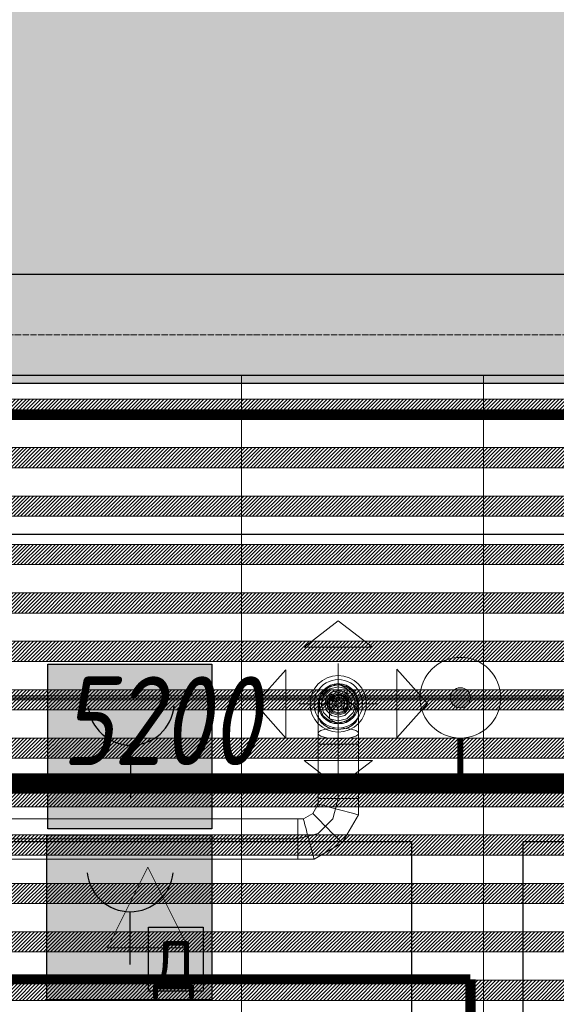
# Model space of a CAD drawing. Header units: millimetres. Extents: x -559767 to 178656, y -69521 to 138453.
# Tile 253 of 256: x -166352 to -165023, y 111411 to 113852. Entities that reach past the tile are written whole.
import ezdxf
from ezdxf import colors
from ezdxf.entities.mleader import LeaderData, LeaderLine
from ezdxf.math import Vec2, Vec3

# ---------------------------------------------------------------- set-up
doc = ezdxf.new("R2010")
doc.units = ezdxf.units.MM
for name, pattern in [('( Hidden )', [0.375, 0.25, -0.125]), ('-D1d1-15x02', [19, 15, -2, 0, -2]), ('DASHDOT', [25.4, 12.7, -6.35, 0, -6.35])]:
    doc.linetypes.add(name, pattern=pattern)
doc.layers.get('Defpoints').update_dxf_attribs({"color": 31})
for name, color, linetype, lineweight in [('_0', 7, 'Continuous', 13), ('A-WALL', 7, 'Continuous', 5), ('A-WALL-FNSH', 8, 'Continuous', 5), ('dim_light', 12, 'Continuous', 9), ('dim_pot', 183, 'Continuous', 9), ('dim_razv', 93, 'DASHDOT', 9), ('I-WALL', 7, 'Continuous', 5), ('pot', 183, 'Continuous', 15), ('pot sh', 183, 'Continuous', 15), ('S-GRID', 7, 'Continuous', 5)]:
    doc.layers.add(name, color=color, linetype=linetype, lineweight=lineweight)
doc.layers.add('PDF10_0', color=30, linetype='Continuous', true_color=0xff7f00)
doc.layers.add('PDF7_Geometry', color=7, linetype='Continuous', true_color=0xaaaaaa)
doc.layers.add('PDF10_ПС ручной', color=1, linetype='Continuous')
doc.layers.add('PDF_Text', color=7, linetype='Continuous')
doc.layers.add('pol', color=7, linetype='Continuous', lineweight=15, true_color=0x738991)
doc.layers.add('Сводный план', color=1, linetype='Continuous', lineweight=0, true_color=0xff0000)
doc.styles.add('fl_iso paper', font='isocpeur.ttf', dxfattribs={"width": 0.8, "oblique": 10})
doc.styles.add('In tre', font='isocpeur.ttf', dxfattribs={"width": 0.8, "oblique": 10})
doc.styles.add('PDF ISOCPEUR', font='isocpeur.ttf')
doc.dimstyles.new('In tre 1_75', dxfattribs={"dimtxt": 220, "dimasz": 120, "dimexe": 60, "dimexo": 10, "dimgap": 50, "dimtad": 1, "dimdec": 0, "dimrnd": 5, "dimzin": 0, "dimdsep": 46, "dimtxsty": 'fl_iso paper', "dimblk": 'ARCHTICK', "dimcen": 0, "dimdle": 60, "dimadec": 0, "dimazin": 0, "dimtfac": 1, "dimtdec": 0, "dimtofl": 0, "dimtmove": 1, "dimatfit": 1, "dimfxl": 1, "dimtfill": 1, "dimtolj": 1, "dimtzin": 0, "dimarcsym": 1})
pattern_1 = [(225, (-233499.5126, 92831.368), (4.49012806, -4.49012806), [])]
pattern_2 = [(225, (-233499.5126, 93191.368), (4.49012806, -4.49012806), [])]
pattern_3 = [(225, (-233499.5126, 93551.368), (4.49012806, -4.49012806), [])]

# ---------------------------------------------------------------- blocks, each defined once
blk = doc.blocks.new('_ArchTick')
at = {"color": 0, "linetype": 'ByBlock', "lineweight": 9, "const_width": 0.15}
blk.add_lwpolyline([(-0.5, -0.5), (0.5, 0.5)], dxfattribs=at)
blk = doc.blocks.new('*D10377')
at = {"layer": 'Defpoints', "color": 0, "transparency": 16777216}
for p in [(-163402.9, 111953.8), (-168602.9, 111716.2), (-163402.9, 111716.2)]:
    blk.add_point(p, dxfattribs=at)
at = {"layer": 'dim_light', "color": 0, "lineweight": -2, "transparency": 16777216}
for p, q in [((-168602.9, 111726.2), (-168602.9, 112013.8)), ((-163402.9, 111726.2), (-163402.9, 112013.8)), ((-168662.9, 111953.8), (-163342.9, 111953.8))]:
    blk.add_line(p, q, dxfattribs=at)
at = {"layer": 'dim_light', "color": 0, "lineweight": -2, "transparency": 16777216, "xscale": 120, "yscale": 120, "zscale": 120, "rotation": 180}
blk.add_blockref('_ArchTick', (-168602.9, 111953.8), dxfattribs=at)
at = {"layer": 'dim_light', "color": 0, "lineweight": -2, "transparency": 16777216, "xscale": 120, "yscale": 120, "zscale": 120}
blk.add_blockref('_ArchTick', (-163402.9, 111953.8), dxfattribs=at)
at = {"layer": 'dim_light', "color": 0, "transparency": 16777216, "insert": (-166002.9, 112113.8), "char_height": 220, "attachment_point": 5, "style": 'fl_iso paper', "bg_fill": 3, "box_fill_scale": 1.1, "bg_fill_color": 256, "bg_fill_true_color": 13158600, "bg_fill_transparency": 0}
blk.add_mtext('\\A1;5200', dxfattribs=at)
blk = doc.blocks.new('*U11950')
at = {"layer": 'pol', "true_color": 0x007dfa, "transparency": 33554687}
h = blk.add_hatch(color=150, dxfattribs=at)
h.dxf.hatch_style = 1
h.paths.add_polyline_path([(21910, 0), (0, 0), (0, -10), (21910, -10)])
at = {"layer": 'pol', "color": 162, "true_color": 0x2c3cc9}
blk.add_lwpolyline([(21910, 0), (0, 0), (0, -10), (21910, -10)], close=True, dxfattribs=at)
blk = doc.blocks.new('ghftytytd')
at = {"layer": 'PDF7_Geometry', "color": 1, "lineweight": 18, "true_color": 0xff0000}
for points in [[(26655.1, 20025.6), (26740, 20090.7), (26824.8, 20025.6)], [(26610.1, 19969.4), (26534.9, 19884.6), (26610.1, 19799.7)], [(26885.4, 19970.8), (26960.6, 19886), (26885.4, 19801.1)], [(26690, 19885), (26704.6, 19849.6), (26740, 19835), (26775.3, 19849.6), (26790, 19885), (26775.3, 19920.3), (26740, 19935), (26704.6, 19920.3)], [(26740, 19932.4), (26719.3, 19927.8), (26702.8, 19914.6), (26693.7, 19895.5), (26693.7, 19874.4), (26702.8, 19855.3), (26719.3, 19842.2), (26740, 19837.5), (26760.6, 19842.2), (26777.1, 19855.3), (26786.3, 19874.4), (26786.3, 19895.5), (26777.1, 19914.6), (26760.6, 19927.8)], [(26740, 19842.5), (26718.7, 19848.2), (26703.2, 19863.7), (26697.5, 19885), (26703.2, 19906.2), (26718.7, 19921.8), (26740, 19927.5), (26761.2, 19921.8), (26776.8, 19906.2), (26782.5, 19885), (26776.8, 19863.7), (26761.2, 19848.2)], [(26740, 19918.3), (26723.3, 19913.8), (26711.1, 19901.6), (26706.6, 19885), (26711.1, 19868.3), (26723.3, 19856.1), (26740, 19851.6), (26756.6, 19856.1), (26768.8, 19868.3), (26773.3, 19885), (26768.8, 19901.6), (26756.6, 19913.8)], [(26690, 19858.2), (26691.7, 19848.7), (26696.7, 19839.9), (26704.6, 19832.3), (26715, 19826.5), (26727, 19822.8), (26740, 19821.6), (26752.9, 19822.8), (26765, 19826.5), (26775.3, 19832.3), (26783.3, 19839.9), (26788.2, 19848.7), (26790, 19858.2), (26788.2, 19867.6), (26783.3, 19876.5), (26775.3, 19884), (26765, 19889.9), (26752.9, 19893.5), (26740, 19894.8), (26727, 19893.5), (26715, 19889.9), (26704.6, 19884), (26696.7, 19876.5), (26691.7, 19867.6)], [(26740, 19856.6), (26723.3, 19862), (26713, 19876.2), (26713, 19893.7), (26723.3, 19907.9), (26740, 19913.3), (26756.6, 19907.9), (26766.9, 19893.7), (26766.9, 19876.2), (26756.6, 19862)], [(26740, 19910), (26725.3, 19905.2), (26716.2, 19892.7), (26716.2, 19877.2), (26725.3, 19864.7), (26740, 19860), (26754.7, 19864.7), (26763.7, 19877.2), (26763.7, 19892.7), (26754.7, 19905.2)], [(26740, 19907), (26727, 19902.7), (26719, 19891.8), (26719, 19878.2), (26727, 19867.1), (26740, 19862.9), (26752.9, 19867.1), (26760.9, 19878.2), (26760.9, 19891.8), (26752.9, 19902.7)], [(26740, 19868), (26728, 19872.9), (26723, 19885), (26728, 19897), (26740, 19902), (26752, 19897), (26757, 19885), (26752, 19872.9)], [(26740, 19901.6), (26728.2, 19896.7), (26723.3, 19885), (26728.2, 19873.2), (26740, 19868.3), (26751.8, 19873.2), (26756.6, 19885), (26751.8, 19896.7)], [(26740, 19894.9), (26731.3, 19890), (26731.3, 19880), (26740, 19874.9), (26748.6, 19880), (26748.6, 19890)], [(26690, 19811.8), (26691.7, 19808.3), (26696.7, 19805.1), (26704.6, 19802.3), (26715, 19800.2), (26727, 19798.8), (26740, 19798.4), (26752.9, 19798.8), (26765, 19800.2), (26775.3, 19802.3), (26783.3, 19805.1), (26788.2, 19808.3), (26790, 19811.8), (26788.2, 19815.2), (26783.3, 19818.5), (26775.3, 19821.2), (26765, 19823.4), (26752.9, 19824.7), (26740, 19825.2), (26727, 19824.7), (26715, 19823.4), (26704.6, 19821.2), (26696.7, 19818.5), (26691.7, 19815.2)], [(26740, 19784.9), (26727, 19784.9), (26715, 19784.9), (26704.6, 19784.9), (26696.7, 19784.9), (26691.7, 19784.9), (26690, 19784.9), (26691.7, 19784.9), (26696.7, 19784.9), (26704.6, 19784.9), (26715, 19784.9), (26727, 19784.9)], [(26740, 19784.9), (26752.9, 19784.9), (26765, 19784.9), (26775.3, 19784.9), (26783.3, 19784.9), (26788.2, 19784.9), (26790, 19784.9), (26788.2, 19784.9), (26783.3, 19784.9), (26775.3, 19784.9), (26765, 19784.9), (26752.9, 19784.9)], [(26740, 19784.9), (26752.9, 19784.9), (26765, 19784.9), (26775.3, 19784.9), (26783.3, 19784.9), (26788.2, 19784.9), (26790, 19784.9), (26790, 19650), (26788.2, 19650), (26783.3, 19650), (26775.3, 19650), (26765, 19650), (26752.9, 19650), (26740, 19650)], [(26655.1, 19744.3), (26740, 19679.2), (26824.8, 19744.3)], [(26740, 19650), (26727, 19650), (26715, 19650), (26704.6, 19650), (26696.7, 19650), (26691.7, 19650), (26690, 19650), (26691.7, 19650), (26696.7, 19650), (26704.6, 19650), (26715, 19650), (26727, 19650)], [(26740, 19623.2), (26727, 19626.7), (26715, 19629.9), (26704.6, 19632.6), (26696.7, 19634.8), (26691.7, 19636.1), (26690, 19636.6), (26691.7, 19636.1), (26696.7, 19634.8), (26704.6, 19632.6), (26715, 19629.9), (26727, 19626.7)], [(26740, 19623.2), (26752.9, 19619.7), (26765, 19616.5), (26775.3, 19613.7), (26783.3, 19611.6), (26788.2, 19610.2), (26790, 19609.8), (26788.2, 19610.2), (26783.3, 19611.6), (26775.3, 19613.7), (26765, 19616.5), (26752.9, 19619.7)], [(26640, 19550), (26640, 19562.9), (26640, 19575), (26640, 19585.3), (26640, 19593.3), (26640, 19598.3), (26640, 19599.9), (26640, 19598.3), (26640, 19593.3), (26640, 19585.3), (26640, 19575), (26640, 19562.9)], [(26666.7, 19550), (26663.3, 19562.9), (26660.1, 19575), (26657.3, 19585.3), (26655.2, 19593.3), (26653.8, 19598.3), (26653.4, 19599.9), (26653.8, 19598.3), (26655.2, 19593.3), (26657.3, 19585.3), (26660.1, 19575), (26663.3, 19562.9)], [(26713.2, 19576.8), (26703.7, 19586.2), (26694.9, 19595), (26687.3, 19602.6), (26681.5, 19608.4), (26677.8, 19612.1), (26676.6, 19613.4), (26677.8, 19612.1), (26681.5, 19608.4), (26687.3, 19602.6), (26694.9, 19595), (26703.7, 19586.2)], [(26713.2, 19576.8), (26722.6, 19567.3), (26731.5, 19558.5), (26739.1, 19550.9), (26744.9, 19545.1), (26748.5, 19541.4), (26749.8, 19540.1), (26748.5, 19541.4), (26744.9, 19545.1), (26739.1, 19550.9), (26731.5, 19558.5), (26722.6, 19567.3)], [(26666.7, 19550), (26670.2, 19537), (26673.5, 19525), (26676.2, 19514.6), (26678.4, 19506.7), (26679.7, 19501.7), (26680.2, 19500), (26679.7, 19501.7), (26678.4, 19506.7), (26676.2, 19514.6), (26673.5, 19525), (26670.2, 19537)]]:
    blk.add_lwpolyline(points, close=True, dxfattribs=at)
for points in [[(26740, 19784.9), (26740, 19984.9)], [(26740, 19935), (26727, 19933.3), (26715, 19928.3), (26704.6, 19920.3), (26696.7, 19910), (26691.7, 19897.9), (26690, 19885), (26691.7, 19897.9), (26696.7, 19910), (26704.6, 19920.3), (26715, 19928.3), (26727, 19933.3), (26740, 19935), (26752.9, 19933.3), (26765, 19928.3), (26775.3, 19920.3), (26783.3, 19910), (26788.2, 19897.9), (26790, 19885), (26788.2, 19897.9), (26783.3, 19910), (26775.3, 19920.3), (26765, 19928.3), (26752.9, 19933.3), (26740, 19935), (26761.6, 19922.5), (26761.6, 19897.5), (26740, 19885), (26718.3, 19872.5), (26718.3, 19847.5), (26740, 19835), (26740, 19784.9), (26727, 19784.9), (26715, 19784.9), (26704.6, 19784.9), (26696.7, 19784.9), (26691.7, 19784.9), (26690, 19784.9), (26691.7, 19784.9), (26696.7, 19784.9), (26704.6, 19784.9), (26715, 19784.9), (26727, 19784.9), (26740, 19784.9), (26740, 19650), (26752.9, 19650), (26765, 19650), (26775.3, 19650), (26783.3, 19650), (26788.2, 19650), (26790, 19650), (26788.2, 19650), (26783.3, 19650), (26775.3, 19650), (26765, 19650), (26752.9, 19650), (26740, 19650), (26752.9, 19650), (26765, 19650), (26775.3, 19650), (26783.3, 19650), (26788.2, 19650), (26790, 19650), (26790, 19609.8), (26749.8, 19540.1), (26680.2, 19500), (26640, 19500), (26640, 19501.7), (26640, 19506.7), (26640, 19514.6), (26640, 19525), (26640, 19537), (26640, 19550), (25794.3, 19550), (26640, 19550), (26640, 19537), (26640, 19525), (26640, 19514.6), (26640, 19506.7), (26640, 19501.7), (26640, 19500), (23042.8, 19500)], [(26690, 19885), (26691.7, 19872), (26696.7, 19860), (26704.6, 19849.6), (26715, 19841.7), (26727, 19836.7), (26740, 19835), (26727, 19836.7), (26715, 19841.7), (26704.6, 19849.6), (26696.7, 19860), (26691.7, 19872), (26690, 19885), (26690, 19858.2), (26690, 19811.8), (26690, 19784.9), (26690, 19650), (26691.7, 19650), (26696.7, 19650), (26704.6, 19650), (26715, 19650), (26727, 19650), (26740, 19650), (26727, 19650), (26715, 19650), (26704.6, 19650), (26696.7, 19650), (26691.7, 19650), (26690, 19650), (26690, 19636.6), (26676.6, 19613.4), (26653.4, 19599.9), (26640, 19599.9), (26640, 19598.3), (26640, 19593.3), (26640, 19585.3), (26640, 19575), (26640, 19562.9), (26640, 19550), (26640, 19562.9), (26640, 19575), (26640, 19585.3), (26640, 19593.3), (26640, 19598.3), (26640, 19599.9), (23042.8, 19599.9)], [(26640, 19885), (26840, 19885)], [(26740, 19835), (26752.9, 19836.7), (26765, 19841.7), (26775.3, 19849.6), (26783.3, 19860), (26788.2, 19872), (26790, 19885)], [(26790, 19885), (26788.2, 19872), (26783.3, 19860), (26775.3, 19849.6), (26765, 19841.7), (26752.9, 19836.7), (26740, 19835)], [(26740, 19835), (26740, 19871.6), (26740, 19885)], [(26790, 19858.2), (26790, 19885)], [(26790, 19811.8), (26790, 19858.2)], [(26790, 19784.9), (26790, 19811.8)], [(26740, 19784.9), (26752.9, 19784.9), (26765, 19784.9), (26775.3, 19784.9), (26783.3, 19784.9), (26788.2, 19784.9), (26790, 19784.9)], [(26726.6, 19599.9), (26740, 19650)], [(26690, 19563.4), (26726.6, 19599.9)], [(26640, 19550), (26690, 19563.4)], [(26640, 19550), (26640, 19537), (26640, 19525), (26640, 19514.6), (26640, 19506.7), (26640, 19501.7), (26640, 19500)], [(26640, 19500), (26640, 19501.7), (26640, 19506.7), (26640, 19514.6), (26640, 19525), (26640, 19537), (26640, 19550)]]:
    blk.add_lwpolyline(points, dxfattribs=at)
for points in [[(26670, 19885, 0.999748), (26810, 19885, 0.999748)], [(26680, 19885, 1.000294), (26800, 19885, 1.000294)]]:
    blk.add_lwpolyline(points, format="xyb", close=True, dxfattribs=at)
at = {"layer": 'PDF7_Geometry', "color": 3, "lineweight": 18, "true_color": 0x00ff00}
for points in [[(26168.5, 19280.5), (26268.5, 19480.5), (26368.5, 19280.5)], [(26368.5, 19280.5), (26168.5, 19280.5), (26268.5, 19480.5)]]:
    blk.add_lwpolyline(points, close=True, dxfattribs=at)
at = {"layer": 'PDF7_Geometry', "color": 1, "lineweight": 18, "true_color": 0xff0000}
for centre, radius, start, end in [((26740, 19884.9), 70, 0.0144, 179.9856), ((26740, 19885), 60, 359.9832, 180.0168), ((26740, 19884.9), 50, 0.0202, 179.9798), ((26740, 19884.9), 50, 0.0202, 179.9798), ((26740, 19884.9), 50, 0.0202, 179.9798), ((26740, 19884.9), 50, 0.0202, 179.9798), ((26740, 19885), 70, 180.0144, 359.9856), ((26740, 19884.9), 60, 179.9832, 0.0168), ((26740, 19885), 50, 180.0202, 359.9798), ((26740, 19885), 50, 180.0202, 359.9798), ((26740, 19885), 50, 180.0202, 359.9798), ((26740, 19885), 50, 180.0202, 359.9798)]:
    blk.add_arc(centre, radius, start, end, dxfattribs=at)
blk = doc.blocks.new('jgf456fff')
at = {"layer": 'PDF10_0', "lineweight": 25}
for points in [[(17907.1, 12359.3), (17907.1, 19556), (14393.4, 19556), (14393.4, 17352.5), (13775.3, 17352.5), (13775.3, 17521.8), (14188.1, 17521.8), (14188.1, 19556), (6942.7, 19556), (6942.7, 21348.8), (6212.4, 21348.8), (6212.4, 22161.6), (7505.7, 22161.6), (7505.7, 20305.3), (10242.6, 20305.3), (10242.6, 20995.3), (10877.6, 20995.3), (10877.6, 20305.3), (25076.3, 20305.3), (25076.3, 20953), (25408.6, 20953), (25408.6, 20305.3), (29059.8, 20305.3)], [(29957.3, 19543.3), (27197.2, 19543.3), (27197.2, 17733.5), (26922, 17733.5), (26922, 19543.3), (20798.5, 19543.3), (20798.5, 19181.3), (20436.5, 19181.3), (20436.5, 19543.3), (19420.5, 19543.3), (19420.5, 9311.3), (26930.5, 9311.3), (26930.5, 11017.3), (27133.7, 11017.3), (27133.7, 9311.3), (30395.5, 9311.3)]]:
    blk.add_lwpolyline(points, dxfattribs=at)
at = {"layer": 'PDF10_ПС ручной', "lineweight": 30}
blk.add_lwpolyline([(26426.7, 19983.5), (26426.7, 19778.2), (26426.7, 19575), (26223.5, 19575), (26020.3, 19575), (26020.3, 19778.2), (26020.3, 19983.5), (26223.5, 19983.5)], close=True, dxfattribs=at)
blk.add_lwpolyline([(26225.6, 19782.4), (26225.6, 19651.2)], dxfattribs=at)
blk.add_arc((26226.7, 19889.3), 106.9, 185.5706, 354.4294, dxfattribs=at)
at = {"layer": 'PDF10_ПС ручной', "color": 7, "true_color": 0xffffff, "transparency": 33554559}
for points in [[(26426.7, 19983.5), (26020.3, 19983.5), (26426.7, 19778.2)], [(26020.3, 19983.5), (26426.7, 19778.2), (26020.3, 19778.2)], [(26426.7, 19778.2), (26020.3, 19778.2), (26426.7, 19575)], [(26020.3, 19778.2), (26426.7, 19575), (26020.3, 19575)], [(26426.7, 19560.2), (26018.2, 19560.2), (26426.7, 19151.7)], [(26018.2, 19560.2), (26426.7, 19151.7), (26018.2, 19151.7)]]:
    blk.add_solid(points, dxfattribs=at)
at = {"layer": 'PDF_Text', "color": 6, "lineweight": 30}
for points in [[(26426.7, 19151.7), (26018.2, 19151.7), (26018.2, 19560.2), (26426.7, 19560.2)], [(26270.1, 19331.6), (26405.5, 19331.6), (26405.5, 19172.8), (26270.1, 19172.8)]]:
    blk.add_lwpolyline(points, close=True, dxfattribs=at)
blk.add_lwpolyline([(26223.5, 19369.7), (26223.5, 19238.5)], dxfattribs=at)
blk.add_arc((26224.5, 19476.6), 106.9, 185.5706, 354.4294, dxfattribs=at)
at = {"layer": 'PDF_Text', "color": 6, "insert": (26280.6, 19152.3), "char_height": 120, "attachment_point": 7, "style": 'PDF ISOCPEUR'}
blk.add_mtext('Д', dxfattribs=at)
blk = doc.blocks.new('jjgyff55')
at = {"layer": 'Сводный план', "lineweight": 13, "true_color": 0x00c200}
h = blk.add_hatch(color=92, dxfattribs=at)
h.dxf.hatch_style = 1
edge = h.paths.add_edge_path()
edge.add_arc((21017.4, 17550.8), 25, 0, 360)
at = {"layer": 'Сводный план', "color": 96, "true_color": 0x008000}
for points, const_width in [([(25024, 19861.4), (23724.1, 19872.2), (23724.4, 17338.4), (1155.3, 17338.4), (1176.4, 19982.9), (207.8, 19978.6)], 50), ([(21017.4, 17450.8), (21017.4, 17338.4)], 15)]:
    blk.add_lwpolyline(points, dxfattribs=dict(at, const_width=const_width))
at = {"layer": 'Сводный план', "color": 92, "lineweight": 13, "true_color": 0x00c200}
for radius in [100, 25]:
    blk.add_circle((21017.4, 17550.8), radius, dxfattribs=at)

msp = doc.modelspace()

# ---------------------------------------------------------------- hatches: boundary and pattern name
at = {"layer": '_0', "transparency": 33554534}
h = msp.add_hatch(color=252, dxfattribs=at)
h.dxf.hatch_style = 1
h.paths.add_polyline_path([(-186504.2, 98970.8), (-186502.9, 101270.8), (-186002.9, 101270.8), (-186002.9, 102220.8), (-183952.9, 102220.8), (-183952.9, 106270.8), (-179002.9, 106270.8), (-179002.9, 104770.8), (-177452.9, 104770.8), (-177452.9, 111170.8), (-185852.9, 111170.8), (-185852.9, 112970.8), (-186852.9, 112970.8), (-186852.9, 114970.8), (-184102.9, 114970.8), (-184102.9, 114270.8), (-183352.9, 114270.8), (-183352.9, 113220.8), (-163952.9, 113220.8), (-163952.9, 114970.8), (-160672.9, 114970.8), (-160672.9, 112970.8), (-161752.9, 112970.8), (-161752.9, 111170.8), (-169752.9, 111170.8), (-169752.9, 102220.8), (-161802.9, 102220.8), (-161802.9, 101820.8), (-161302.9, 101820.8), (-161302.9, 98970.8), (-163402.9, 98970.8), (-163402.9, 100170.8), (-183902.9, 100170.8), (-183902.9, 98970.8)], flags=16)
h.paths.add_polyline_path([(-192753.7, 121671.6), (-154802.1, 121671.6), (-154802.1, 91720), (-192753.7, 91720)])
at = {"layer": 'A-WALL'}
h = msp.add_hatch(dxfattribs=at)
h.set_pattern_fill('FP_1', color=256, style=0, pattern_type=2)
h.set_pattern_definition([(45, (-192252.935, 92220.76), (-57.02463, 57.02463), []), (45, (-192195.91, 92220.76), (-57.02463, 57.02463), [100.806, -20.161, 3.353, -16.808])])
h.paths.add_polyline_path([(-163952.9, 112970.8), (-163652.9, 112970.8), (-163652.9, 113220.8), (-166552.9, 113220.8), (-166552.9, 112970.8), (-164202.7, 112970.8)])
h.paths.add_polyline_path([(-168342.9, 112970.8), (-168052.9, 112970.8), (-168052.9, 113220.8), (-169252.9, 113220.8), (-169252.9, 112970.8)])
h.paths.add_polyline_path([(-170752.9, 112970.8), (-170302.9, 112970.8), (-170302.9, 113220.8), (-171452.9, 113220.8), (-171452.9, 112970.8), (-171103.1, 112970.8)])
h.paths.add_polyline_path([(-172502.9, 112970.8), (-172502.9, 113220.8), (-176152.9, 113220.8), (-176152.9, 112970.8), (-173863.2, 112970.8)])
at = {"layer": 'I-WALL', "true_color": 0xf5f3ef}
for points in [[(-166351.3, 112950.8), (-166351.3, 112970.8), (-166554.5, 112970.8), (-166554.5, 112950.8)], [(-164454.5, 112950.8), (-164454.5, 112970.8), (-166351.3, 112970.8), (-166351.3, 112950.8), (-164547.7, 112950.8)]]:
    msp.add_hatch(color=7, dxfattribs=at).paths.add_polyline_path(points)
at = {"layer": 'pot sh', "linetype": 'ByBlock', "lineweight": 0, "true_color": 0x91caaf}
h = msp.add_hatch(dxfattribs=at)
h.set_pattern_fill('ANSI31', color=253, scale=2, angle=180)
h.set_pattern_definition([(225, (-233499.5126, 93791.368), (4.49012806, -4.49012806), [])])
h.paths.add_polyline_path([(-185632.9, 112860.8), (-161972.9, 112860.8), (-161972.9, 112910.8), (-185632.9, 112910.8)])
h = msp.add_hatch(dxfattribs=at)
h.set_pattern_fill('ANSI31', color=253, scale=2, angle=180)
h.set_pattern_definition([(225, (-233499.5126, 93911.368), (4.49012806, -4.49012806), [])])
h.paths.add_polyline_path([(-185632.9, 112740.8), (-161972.9, 112740.8), (-161972.9, 112790.8), (-185632.9, 112790.8)])
h = msp.add_hatch(dxfattribs=at)
h.set_pattern_fill('ANSI31', color=253, scale=2, angle=180)
h.set_pattern_definition(pattern_3)
h.paths.add_polyline_path([(-185632.9, 112620.8), (-161972.9, 112620.8), (-161972.9, 112670.8), (-185632.9, 112670.8)])
h = msp.add_hatch(dxfattribs=at)
h.set_pattern_fill('ANSI31', color=253, scale=2, angle=180)
h.set_pattern_definition([(225, (-233499.5126, 93431.368), (4.49012806, -4.49012806), [])])
h.paths.add_polyline_path([(-185632.9, 112500.8), (-161972.9, 112500.8), (-161972.9, 112550.8), (-185632.9, 112550.8)])
h = msp.add_hatch(dxfattribs=at)
h.set_pattern_fill('ANSI31', color=253, scale=2, angle=180)
h.set_pattern_definition(pattern_3)
h.paths.add_polyline_path([(-185632.9, 112380.8), (-161972.9, 112380.8), (-161972.9, 112430.8), (-185632.9, 112430.8)])
h = msp.add_hatch(dxfattribs=at)
h.set_pattern_fill('ANSI31', color=253, scale=2, angle=180)
h.set_pattern_definition([(225, (-233499.5126, 92711.368), (4.49012806, -4.49012806), [])])
h.paths.add_polyline_path([(-185632.9, 111540.8), (-161972.9, 111540.8), (-161972.9, 111590.8), (-185632.9, 111590.8)])
h = msp.add_hatch(dxfattribs=at)
h.set_pattern_fill('ANSI31', color=253, scale=2, angle=180)
h.set_pattern_definition(pattern_1)
h.paths.add_polyline_path([(-185632.9, 111420.8), (-161972.9, 111420.8), (-161972.9, 111470.8), (-185632.9, 111470.8)])

# ---------------------------------------------------------------- linework, layer by layer
at = {"layer": 'A-WALL', "lineweight": 25}
for p, q in [((-166552.9, 113220.8), (-163952.9, 113220.8)), ((-166552.9, 112970.8), (-163652.9, 112970.8))]:
    msp.add_line(p, q, dxfattribs=at)
at = {"layer": 'A-WALL-FNSH'}
msp.add_line((-166572.9, 112950.8), (-163632.9, 112950.8), dxfattribs=at)
at = {"layer": 'Defpoints'}
msp.add_lwpolyline([(-178252.9, 113159.2), (-177202.9, 113159.2), (-177202.9, 112950.8), (-172502.9, 112950.8), (-172502.9, 113158.1), (-171452.9, 113157.8), (-171452.9, 112950.8), (-170302.9, 112950.8), (-170302.9, 113158.7), (-169252.9, 113158.6), (-169252.9, 112950.8), (-163632.9, 112950.8)], dxfattribs=at)
at = {"layer": 'dim_razv', "color": 1, "linetype": '( Hidden )', "ltscale": 10, "true_color": 0xff0a0a, "const_width": 25}
for points in [[(-165235.4, 111473), (-170337.1, 111473)], [(-165235.4, 111473), (-165235.4, 111223)]]:
    msp.add_lwpolyline(points, dxfattribs=at)
at = {"layer": 'pot sh'}
for points in [[(-185632.9, 112860.8), (-161972.9, 112860.8), (-161972.9, 112910.8), (-185632.9, 112910.8)], [(-185632.9, 112740.8), (-161972.9, 112740.8), (-161972.9, 112790.8), (-185632.9, 112790.8)], [(-185632.9, 112620.8), (-161972.9, 112620.8), (-161972.9, 112670.8), (-185632.9, 112670.8)], [(-185632.9, 112500.8), (-161972.9, 112500.8), (-161972.9, 112550.8), (-185632.9, 112550.8)], [(-185632.9, 112380.8), (-161972.9, 112380.8), (-161972.9, 112430.8), (-185632.9, 112430.8)], [(-185632.9, 111540.8), (-161972.9, 111540.8), (-161972.9, 111590.8), (-185632.9, 111590.8)], [(-185632.9, 111420.8), (-161972.9, 111420.8), (-161972.9, 111470.8), (-185632.9, 111470.8)]]:
    msp.add_lwpolyline(points, close=True, dxfattribs=at)
at = {"layer": 'S-GRID', "linetype": '-D1d1-15x02'}
msp.add_line((-195147.1, 113070.8), (-153603.6, 113070.8), dxfattribs=at)

# ---------------------------------------------------------------- next in the draw order: dimensions: what is measured, and where the dimension line sits
at = {"layer": 'dim_light'}
dim = msp.add_linear_dim(base=(-163402.9, 111953.8), p1=(-168602.9, 111716.2), p2=(-163402.9, 111716.2), dimstyle='In tre 1_75', dxfattribs=at)
dim.commit()
dim.dimension.update_dxf_attribs({"geometry": '*D10377', "text_midpoint": (-166002.9, 112113.8)})

# ---------------------------------------------------------------- next in the draw order: hatches: boundary and pattern name
at = {"layer": 'pot sh', "linetype": 'ByBlock', "lineweight": 0, "true_color": 0x91caaf}
h = msp.add_hatch(dxfattribs=at)
h.set_pattern_fill('ANSI31', color=253, scale=2, angle=180)
h.set_pattern_definition(pattern_2)
h.paths.add_polyline_path([(-185632.9, 112260.8), (-161972.9, 112260.8), (-161972.9, 112310.8), (-185632.9, 112310.8)])
h = msp.add_hatch(dxfattribs=at)
h.set_pattern_fill('ANSI31', color=253, scale=2, angle=180)
h.set_pattern_definition([(225, (-233499.5126, 93071.368), (4.49012806, -4.49012806), [])])
h.paths.add_polyline_path([(-185632.9, 112140.8), (-161972.9, 112140.8), (-161972.9, 112190.8), (-185632.9, 112190.8)])
h = msp.add_hatch(dxfattribs=at)
h.set_pattern_fill('ANSI31', color=253, scale=2, angle=180)
h.set_pattern_definition(pattern_2)
h.paths.add_polyline_path([(-185632.9, 112020.8), (-161972.9, 112020.8), (-161972.9, 112070.8), (-185632.9, 112070.8)])
h = msp.add_hatch(dxfattribs=at)
h.set_pattern_fill('ANSI31', color=253, scale=2, angle=180)
h.set_pattern_definition(pattern_1)
h.paths.add_polyline_path([(-185632.9, 111900.8), (-161972.9, 111900.8), (-161972.9, 111950.8), (-185632.9, 111950.8)])
h = msp.add_hatch(dxfattribs=at)
h.set_pattern_fill('ANSI31', color=253, scale=2, angle=180)
h.set_pattern_definition([(225, (-233499.5126, 92951.368), (4.49012806, -4.49012806), [])])
h.paths.add_polyline_path([(-185632.9, 111780.8), (-161972.9, 111780.8), (-161972.9, 111830.8), (-185632.9, 111830.8)])
h = msp.add_hatch(dxfattribs=at)
h.set_pattern_fill('ANSI31', color=253, scale=2, angle=180)
h.set_pattern_definition([(225, (-233499.5126, 92591.368), (4.49012806, -4.49012806), [])])
h.paths.add_polyline_path([(-185632.9, 111660.8), (-161972.9, 111660.8), (-161972.9, 111710.8), (-185632.9, 111710.8)])

# ---------------------------------------------------------------- next in the draw order: linework, layer by layer
at = {"layer": 'pot'}
msp.add_lwpolyline([(-185632.9, 111390.8), (-185632.9, 113190.8), (-186632.9, 113190.8), (-186632.9, 114750.8), (-184322.9, 114750.8), (-184322.9, 114050.8), (-183572.9, 114050.8), (-183572.9, 113290.8), (-183972.9, 113290.8), (-183972.9, 112950.8), (-163632.9, 112950.8), (-163632.9, 114750.8), (-160892.9, 114750.6), (-160892.9, 113190.7), (-161972.9, 113190.8), (-161972.9, 111390.8)], close=True, dxfattribs=at)
at = {"layer": 'pot sh'}
for points in [[(-185632.9, 112260.8), (-161972.9, 112260.8), (-161972.9, 112310.8), (-185632.9, 112310.8)], [(-185632.9, 112140.8), (-161972.9, 112140.8), (-161972.9, 112190.8), (-185632.9, 112190.8)], [(-185632.9, 112020.8), (-161972.9, 112020.8), (-161972.9, 112070.8), (-185632.9, 112070.8)], [(-185632.9, 111900.8), (-161972.9, 111900.8), (-161972.9, 111950.8), (-185632.9, 111950.8)], [(-185632.9, 111780.8), (-161972.9, 111780.8), (-161972.9, 111830.8), (-185632.9, 111830.8)], [(-185632.9, 111660.8), (-161972.9, 111660.8), (-161972.9, 111710.8), (-185632.9, 111710.8)]]:
    msp.add_lwpolyline(points, close=True, dxfattribs=at)

# ---------------------------------------------------------------- next in the draw order: leaders
at = {"layer": 'dim_pot', "color": 0, "linetype": 'ByBlock'}
ml = msp.add_multileader_mtext('Standard', dxfattribs=at)
ml.set_content('Подвесной реечный потолок', style='In tre')
ml.set_leader_properties()
ml.build(insert=Vec2(0, 0))
ml.multileader.update_dxf_attribs({"text_left_attachment_type": 6, "text_right_attachment_type": 6, "dogleg_length": 1, "arrow_head_size": 0, "scale": 50})
ctx = ml.context
ctx.base_point, ctx.scale, ctx.char_height, ctx.arrow_head_size, ctx.landing_gap_size, ctx.plane_origin = Vec3(-172246.4, 114527.2), 50, 200, 0, 4.5, Vec3(-163605.1, 115045.3)
ctx.left_attachment, ctx.right_attachment = 6, 6
notes = []
notes.append((ctx, [(1, (1, 1, 0), (-172296.4, 114527.2), (1, 0), 50, [(1, [(-173104.7, 112260.8)], 0, [])])]))
ctx.mtext.insert, ctx.mtext.width, ctx.mtext.defined_height, ctx.mtext.flow_direction = Vec3(-172241.9, 114787.2), 3092.716, 696.6, 5
ctx.mtext.has_bg_fill, ctx.mtext.bg_color, ctx.mtext.bg_scale_factor, ctx.mtext.bg_transparency, ctx.mtext.use_window_bg_color = 1, -1027028792, 1.5, 0, 1
for ctx, leaders in notes:
    for number, flags, end, landing, length, lines in leaders:
        leader = LeaderData()
        leader.index, (leader.has_last_leader_line, leader.has_dogleg_vector, leader.attachment_direction) = number, flags
        leader.last_leader_point, leader.dogleg_vector, leader.dogleg_length = Vec3(end), Vec3(landing), length
        for number, points, colour, breaks in lines:
            line = LeaderLine()
            line.index, line.vertices, line.color, line.breaks = number, Vec3.list(points), colors.encode_raw_color(colour), breaks
            leader.lines.append(line)
        ctx.leaders.append(leader)

# ---------------------------------------------------------------- next in the draw order: linework, layer by layer
at = {"layer": 'dim_razv', "color": 1, "linetype": '( Hidden )', "ltscale": 10, "true_color": 0xff0a0a, "const_width": 25}
msp.add_lwpolyline([(-169231.3, 112873), (-163424.9, 112873), (-163424.9, 114673), (-162032.9, 114673)], dxfattribs=at)

# ---------------------------------------------------------------- next in the draw order: leaders
at = {"layer": 'dim_razv', "color": 0, "linetype": 'ByBlock'}
ml = msp.add_multileader_mtext('Standard', dxfattribs=at)
ml.set_content('Плитка керамогранитная, настенная', style='In tre')
ml.set_leader_properties()
ml.build(insert=Vec2(0, 0))
ml.multileader.update_dxf_attribs({"text_left_attachment_type": 6, "text_right_attachment_type": 6, "dogleg_length": 1, "arrow_head_size": 0, "scale": 50})
ctx = ml.context
ctx.base_point, ctx.scale, ctx.char_height, ctx.arrow_head_size, ctx.landing_gap_size, ctx.plane_origin = Vec3(-168360.1, 114489.3), 50, 200, 0, 4.5, Vec3(-165244.2, 114318.6)
ctx.left_attachment, ctx.right_attachment = 6, 6
notes = []
notes.append((ctx, [(1, (1, 1, 0), (-168410.1, 114489.3), (1, 0), 50, [(1, [(-168709.2, 112873)], 0, [])])]))
ctx.mtext.insert, ctx.mtext.width, ctx.mtext.defined_height, ctx.mtext.flow_direction = Vec3(-168355.6, 114729.3), 3092.716, 696.6, 5
ctx.mtext.has_bg_fill, ctx.mtext.bg_color, ctx.mtext.bg_scale_factor, ctx.mtext.bg_transparency, ctx.mtext.use_window_bg_color = 1, -1027028792, 1.5, 0, 1
for ctx, leaders in notes:
    for number, flags, end, landing, length, lines in leaders:
        leader = LeaderData()
        leader.index, (leader.has_last_leader_line, leader.has_dogleg_vector, leader.attachment_direction) = number, flags
        leader.last_leader_point, leader.dogleg_vector, leader.dogleg_length = Vec3(end), Vec3(landing), length
        for number, points, colour, breaks in lines:
            line = LeaderLine()
            line.index, line.vertices, line.color, line.breaks = number, Vec3.list(points), colors.encode_raw_color(colour), breaks
            leader.lines.append(line)
        ctx.leaders.append(leader)

# ---------------------------------------------------------------- next in the draw order: leaders
ml = msp.add_multileader_mtext('Standard', dxfattribs=at)
ml.set_content('Зеркало на стене, выполнить в один уровень с отделкой стен', style='In tre')
ml.set_leader_properties()
ml.build(insert=Vec2(0, 0))
ml.multileader.update_dxf_attribs({"text_left_attachment_type": 6, "text_right_attachment_type": 6, "dogleg_length": 1, "arrow_head_size": 0, "scale": 50})
ctx = ml.context
ctx.base_point, ctx.scale, ctx.char_height, ctx.arrow_head_size, ctx.landing_gap_size, ctx.plane_origin = Vec3(-175055.1, 114516.2), 50, 200, 0, 4.5, Vec3(-168243.2, 119356.1)
ctx.left_attachment, ctx.right_attachment = 6, 6
notes = []
notes.append((ctx, [(0, (1, 1, 0), (-172112.8, 114516.2), (-1, 0), 50, [(1, [(-170663.5, 111473)], 0, [])])]))
ctx.mtext.insert, ctx.mtext.width, ctx.mtext.defined_height, ctx.mtext.flow_direction = Vec3(-175050.6, 114756.2), 3092.716, 696.6, 5
ctx.mtext.has_bg_fill, ctx.mtext.bg_color, ctx.mtext.bg_scale_factor, ctx.mtext.bg_transparency, ctx.mtext.use_window_bg_color = 1, -1027028792, 1.5, 0, 1
for ctx, leaders in notes:
    for number, flags, end, landing, length, lines in leaders:
        leader = LeaderData()
        leader.index, (leader.has_last_leader_line, leader.has_dogleg_vector, leader.attachment_direction) = number, flags
        leader.last_leader_point, leader.dogleg_vector, leader.dogleg_length = Vec3(end), Vec3(landing), length
        for number, points, colour, breaks in lines:
            line = LeaderLine()
            line.index, line.vertices, line.color, line.breaks = number, Vec3.list(points), colors.encode_raw_color(colour), breaks
            leader.lines.append(line)
        ctx.leaders.append(leader)

# ---------------------------------------------------------------- next in the draw order: linework, layer by layer
at = {"layer": 'pol'}
for points in [[(-166402.9, 112970.8), (-166402.9, 112170.2), (-165802.9, 112170.2), (-165802.9, 112970.8)], [(-165802.9, 112970.8), (-165802.9, 112170.2), (-165202.9, 112170.2), (-165202.9, 112970.8)], [(-165202.9, 112970.8), (-165202.9, 112170.2), (-164602.9, 112170.2), (-164602.9, 112970.8)], [(-165802.9, 111370.8), (-165802.9, 112170.2), (-166402.9, 112170.2), (-166402.9, 111370.8)], [(-165202.9, 111220.8), (-165202.9, 112170.2), (-165802.9, 112170.2), (-165802.9, 111370.8)], [(-164602.9, 111220.8), (-164602.9, 112170.2), (-165202.9, 112170.2), (-165202.9, 111220.8)]]:
    msp.add_lwpolyline(points, dxfattribs=at)

# ---------------------------------------------------------------- next in the draw order: block references
at = {"layer": 'pol', "xscale": -1, "rotation": 180}
msp.add_blockref('*U11950', (-184707.9, 112165.8), dxfattribs=at)

# ---------------------------------------------------------------- next in the draw order: leaders
at = {"layer": 'pol', "color": 0, "linetype": 'ByBlock'}
ml = msp.add_multileader_mtext('Standard', dxfattribs=at)
ml.set_content('Керамогранит под камень^J600х1200 мм', style='In tre')
ml.set_leader_properties()
ml.build(insert=Vec2(0, 0))
ml.multileader.update_dxf_attribs({"text_left_attachment_type": 6, "text_right_attachment_type": 6, "dogleg_length": 1, "arrow_head_size": 0, "scale": 50})
ctx = ml.context
ctx.base_point, ctx.scale, ctx.char_height, ctx.arrow_head_size, ctx.landing_gap_size, ctx.plane_origin = Vec3(-169006, 114782.1), 50, 200, 0, 4.5, Vec3(-162194.2, 119622)
ctx.left_attachment, ctx.right_attachment = 6, 6
notes = []
notes.append((ctx, [(1, (1, 1, 0), (-169056, 114782.1), (1, 0), 50, [(1, [(-169902.9, 112460.2)], 0, [])])]))
ctx.mtext.insert, ctx.mtext.width, ctx.mtext.defined_height, ctx.mtext.flow_direction = Vec3(-169001.5, 115022.1), 3092.716, 696.6, 5
ctx.mtext.has_bg_fill, ctx.mtext.bg_color, ctx.mtext.bg_scale_factor, ctx.mtext.bg_transparency, ctx.mtext.use_window_bg_color = 1, -1027028792, 1.5, 0, 1
for ctx, leaders in notes:
    for number, flags, end, landing, length, lines in leaders:
        leader = LeaderData()
        leader.index, (leader.has_last_leader_line, leader.has_dogleg_vector, leader.attachment_direction) = number, flags
        leader.last_leader_point, leader.dogleg_vector, leader.dogleg_length = Vec3(end), Vec3(landing), length
        for number, points, colour, breaks in lines:
            line = LeaderLine()
            line.index, line.vertices, line.color, line.breaks = number, Vec3.list(points), colors.encode_raw_color(colour), breaks
            leader.lines.append(line)
        ctx.leaders.append(leader)

# ---------------------------------------------------------------- next in the draw order: leaders
at = {"layer": 'pol', "color": 1, "linetype": 'ByBlock', "true_color": 0xff0000}
ml = msp.add_multileader_mtext('Standard', dxfattribs=at)
ml.set_content('Лоток щелевой\\Pводоотводный в полу, модульный. Лщ-2', color=(255, 0, 0), style='In tre')
ml.set_leader_properties()
ml.build(insert=Vec2(0, 0))
ml.multileader.update_dxf_attribs({"text_left_attachment_type": 6, "text_right_attachment_type": 6, "dogleg_length": 1, "arrow_head_size": 0, "scale": 50})
ctx = ml.context
ctx.base_point, ctx.scale, ctx.char_height, ctx.arrow_head_size, ctx.landing_gap_size, ctx.plane_origin = Vec3(-172818.7, 114656), 50, 200, 0, 4.5, Vec3(-163959.7, 120226)
ctx.left_attachment, ctx.right_attachment = 6, 6
notes = []
notes.append((ctx, [(1, (1, 1, 0), (-172868.7, 114656), (1, 0), 50, [(1, [(-173761.4, 111505.8)], 0, [])])]))
ctx.mtext.insert, ctx.mtext.width, ctx.mtext.defined_height, ctx.mtext.flow_direction = Vec3(-172814.2, 114916), 2329.345, 696.6, 5
ctx.mtext.has_bg_fill, ctx.mtext.bg_color, ctx.mtext.bg_scale_factor, ctx.mtext.bg_transparency, ctx.mtext.use_window_bg_color = 1, -1027028792, 1.5, 0, 1
for ctx, leaders in notes:
    for number, flags, end, landing, length, lines in leaders:
        leader = LeaderData()
        leader.index, (leader.has_last_leader_line, leader.has_dogleg_vector, leader.attachment_direction) = number, flags
        leader.last_leader_point, leader.dogleg_vector, leader.dogleg_length = Vec3(end), Vec3(landing), length
        for number, points, colour, breaks in lines:
            line = LeaderLine()
            line.index, line.vertices, line.color, line.breaks = number, Vec3.list(points), colors.encode_raw_color(colour), breaks
            leader.lines.append(line)
        ctx.leaders.append(leader)

# ---------------------------------------------------------------- next in the draw order: leaders
at = {"layer": 'pol', "color": 0, "linetype": 'ByBlock'}
ml = msp.add_multileader_mtext('Standard', dxfattribs=at)
ml.set_content('Металлический профиль', style='In tre')
ml.set_leader_properties()
ml.build(insert=Vec2(0, 0))
ml.multileader.update_dxf_attribs({"text_left_attachment_type": 6, "text_right_attachment_type": 6, "dogleg_length": 1, "arrow_head_size": 0, "scale": 50})
ctx = ml.context
ctx.base_point, ctx.scale, ctx.char_height, ctx.arrow_head_size, ctx.landing_gap_size, ctx.plane_origin = Vec3(-179004.6, 115657.6), 50, 200, 0, 4.5, Vec3(-172032.8, 114207.9)
ctx.left_attachment, ctx.right_attachment = 6, 6
notes = []
notes.append((ctx, [(1, (1, 1, 0), (-179054.6, 115657.6), (1, 0), 50, [(1, [(-180045.2, 112175.8)], 0, [])])]))
ctx.mtext.insert, ctx.mtext.width, ctx.mtext.defined_height, ctx.mtext.flow_direction = Vec3(-179000.1, 115917.6), 2495.091, 696.6, 5
ctx.mtext.has_bg_fill, ctx.mtext.bg_color, ctx.mtext.bg_scale_factor, ctx.mtext.bg_transparency, ctx.mtext.use_window_bg_color = 1, -1027028792, 1.5, 0, 1
for ctx, leaders in notes:
    for number, flags, end, landing, length, lines in leaders:
        leader = LeaderData()
        leader.index, (leader.has_last_leader_line, leader.has_dogleg_vector, leader.attachment_direction) = number, flags
        leader.last_leader_point, leader.dogleg_vector, leader.dogleg_length = Vec3(end), Vec3(landing), length
        for number, points, colour, breaks in lines:
            line = LeaderLine()
            line.index, line.vertices, line.color, line.breaks = number, Vec3.list(points), colors.encode_raw_color(colour), breaks
            leader.lines.append(line)
        ctx.leaders.append(leader)

# ---------------------------------------------------------------- next in the draw order: block references
at = {"layer": 'Сводный план'}
for name, p in [('jgf456fff', (-192302.9, 92270.8)), ('jjgyff55', (-186277.9, 94620)), ('ghftytytd', (-192302.9, 92270.8))]:
    msp.add_blockref(name, p, dxfattribs=at)

doc.saveas('drawing.dxf')
